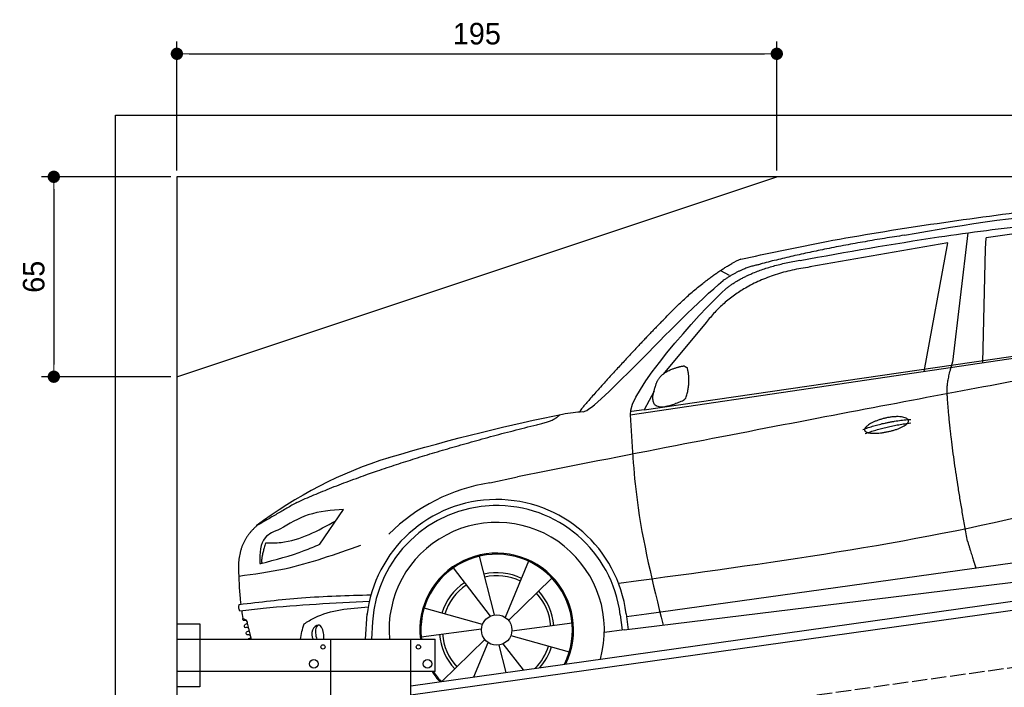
# Model space of a CAD drawing. Extents: x 13 to 6414, y -50 to 5801.
# Tile 4 of 6: x 13 to 3214, y 3630 to 5801. Entities that reach past the tile are written whole.
import ezdxf

# ---------------------------------------------------------------- set-up
doc = ezdxf.new("R2010")
doc.units = 0
doc.header["$LTSCALE"] = 10
doc.header["$MEASUREMENT"] = 0
doc.linetypes.add('GEN3', pattern=[6.25, 5, -1.25])
doc.layers.get('0').update_dxf_attribs({"linetype": 'CONTINUOUS'})
doc.layers.get('DEFPOINTS').update_dxf_attribs({"linetype": 'CONTINUOUS'})
doc.layers.add('3', color=6, linetype='GEN3')
doc.layers.add('CAR', color=1, linetype='CONTINUOUS')
doc.layers.add('AM_0', color=7, linetype='CONTINUOUS', lineweight=30)
doc.layers.add('AM_5', color=3, linetype='CONTINUOUS', lineweight=15)
doc.dimstyles.new('KLAUS_DXF', dxfattribs={"dimscale": 20, "dimtxt": 3.5, "dimasz": 2, "dimexe": 2, "dimexo": 1, "dimgap": 1.5, "dimtad": 1, "dimlfac": 0.1, "dimdsep": 46, "dimtxsty": 'STANDARD', "dimblk": 'DOT', "dimcen": 2, "dimclrd": 256, "dimclre": 256, "dimclrt": 2, "dimadec": 0, "dimazin": 0, "dimtfac": 1, "dimtmove": 2, "dimatfit": 3, "dimfxl": 1, "dimtolj": 1, "dimarcsym": 0})

# ---------------------------------------------------------------- blocks, each defined once
blk = doc.blocks.new('_DOT')
at = {"color": 0, "linetype": 'ByBlock'}
blk.add_line((-0.5, 0), (-1, 0), dxfattribs=at)
at = {"color": 0, "linetype": 'ByBlock', "const_width": 0.5}
blk.add_lwpolyline([(-0.25, 0, 1), (0.25, 0, 1)], format="xyb", close=True, dxfattribs=at)
blk = doc.blocks.new('*D5')
at = {"layer": 'AM_5', "lineweight": -2, "transparency": 16777216}
for p, q in [((524.1, 5310), (524.1, 5730)), ((2474.1, 5310), (2474.1, 5730)), ((564.1, 5690), (2434.1, 5690))]:
    blk.add_line(p, q, dxfattribs=at)
at = {"layer": 'DEFPOINTS', "color": 0, "transparency": 16777216}
for p in [(2474.1, 5690), (524.1, 5290), (2474.1, 5290)]:
    blk.add_point(p, dxfattribs=at)
at = {"layer": 'AM_5', "lineweight": -2, "transparency": 16777216, "xscale": 40, "yscale": 40, "zscale": 40, "rotation": 180}
blk.add_blockref('_DOT', (524.1, 5690), dxfattribs=at)
at = {"layer": 'AM_5', "lineweight": -2, "transparency": 16777216, "xscale": 40, "yscale": 40, "zscale": 40}
blk.add_blockref('_DOT', (2474.1, 5690), dxfattribs=at)
at = {"layer": 'AM_5', "color": 2, "transparency": 16777216, "insert": (1499.1, 5755), "char_height": 70, "attachment_point": 5}
blk.add_mtext('\\A1;195', dxfattribs=at)
blk = doc.blocks.new('*D7')
at = {"layer": 'AM_5', "lineweight": -2, "transparency": 16777216}
for p, q in [((504.1, 5290), (84.1, 5290)), ((124.1, 5250), (124.1, 4680)), ((504.1, 4640), (84.1, 4640))]:
    blk.add_line(p, q, dxfattribs=at)
at = {"layer": 'DEFPOINTS', "color": 0, "transparency": 16777216}
for p in [(524.1, 5290), (124.1, 4640), (524.1, 4640)]:
    blk.add_point(p, dxfattribs=at)
at = {"layer": 'AM_5', "lineweight": -2, "transparency": 16777216, "xscale": 40, "yscale": 40, "zscale": 40}
for p, rotation in [((124.1, 5290), 90), ((124.1, 4640), 270)]:
    blk.add_blockref('_DOT', p, dxfattribs=dict(at, rotation=rotation))
at = {"layer": 'AM_5', "color": 2, "transparency": 16777216, "insert": (59.1, 4965), "char_height": 70, "attachment_point": 5, "rotation": 90}
blk.add_mtext('\\A1;65', dxfattribs=at)
blk = doc.blocks.new('car_150_')
at = {"layer": 'CAR'}
for p, q in [((6796.4, 5203.8), (6750.1, 4783)), ((6853.7, 5152.6), (6855.4, 5188)), ((6731.9, 5170.4), (6283.3, 5089.2)), ((6657.9, 4752.4), (6731.9, 5170.4)), ((6848, 4782.8), (6853.7, 5152.6)), ((5993.7, 5075.5), (6021.3, 5060)), ((5703.5, 4603.8), (7806, 4931.3)), ((5748.6, 4619.9), (7887.1, 4949.3)), ((5948.1, 4905.6), (5809.7, 4736.5)), ((5780.5, 4681.2), (5748.6, 4619.9)), ((5748.6, 4619.9), (5707.7, 4614.5)), ((5249.2, 4379.1), (5338.8, 4399.4)), ((4697.5, 4174.8), (4774.2, 4288.5)), ((7646, 4233.7), (5761.2, 3956.2)), ((5689.3, 3904.2), (7721.3, 4169.7)), ((5267.2, 3949.5), (5216.9, 4139.6)), ((5131.5, 4101.3), (5253.2, 3945.1)), ((5377, 4125.1), (5302.6, 3941.6)), ((5313.4, 3931.7), (5452.9, 4070.3)), ((5734.4, 4063.7), (5670.2, 4054.4)), ((5228.7, 3918.3), (5038.9, 3969.8)), ((4848.5, 3866.9), (4853.3, 3950.1)), ((5676.1, 3953), (5682.6, 3903)), ((5695.3, 3956.7), (5702.3, 3904.6)), ((5761.2, 3956.2), (5696.7, 3946.7)), ((4463, 3925.5), (4449.3, 3931.7)), ((4478.1, 3864), (4463, 3925.5)), ((4871, 3924.2), (4867.7, 3867.1)), ((5520.5, 3924.4), (5324.3, 3897.1)), ((5029.4, 3876.7), (5225.5, 3904)), ((5321.2, 3882.8), (5511, 3831.3)), ((5689.3, 3904.2), (5624.9, 3894.7)), ((5693.6, 3903), (5693.4, 3904.4)), ((5236.4, 3869.4), (5098.3, 3732.1)), ((5201.8, 3747.5), (5247.2, 3859.5)), ((5282.7, 3851.6), (5306.1, 3763)), ((5362.6, 3771.4), (5296.6, 3856))]:
    blk.add_line(p, q, dxfattribs=at)
blk.add_circle((5274.9, 3900.5), 49.6, dxfattribs=at)
for centre, radius, start, end in [((6122, 4949.8), 174.5, 111.2882, 121.9546), ((5356.2, 3104.6), 1422.1, 107.8766, 127.519), ((5347.7, 3787.7), 599.5, 99.4563, 135.2463), ((5274.9, 3900.5), 424.2, 7.6054, 174.1435), ((5274.9, 3900.5), 404.6, 7.4461, 176.652), ((5274.9, 3900.5), 350, 344.7595, 185.4081), ((5274.9, 3900.5), 250, 334.2204, 187.3999), ((5274.9, 3900.5), 246.4, 333.6424, 187.5031), ((5274.9, 3900.5), 186.2, 64.7762, 103.2667), ((5274.9, 3900.5), 176.5, 64.6018, 103.1816), ((5274.9, 3900.5), 186.2, 124.7762, 163.2667), ((5274.9, 3900.5), 176.5, 124.6018, 163.1816), ((5274.9, 3900.5), 176.5, 4.6018, 43.1816), ((5274.9, 3900.5), 186.2, 4.7762, 43.2667), ((5274.9, 3900.5), 186.2, 184.7762, 223.2667), ((5274.9, 3900.5), 176.5, 184.6018, 223.1816), ((5274.9, 3900.5), 176.5, 315.6124, 343.1816), ((5274.9, 3900.5), 186.2, 319.3932, 343.2667), ((5274.9, 3900.5), 250, 213.2019, 222.6786), ((5274.9, 3900.5), 246.4, 213.7482, 223.2566)]:
    blk.add_arc(centre, radius, start, end, dxfattribs=at)
for centre, major_axis, ratio, start_param, end_param in [((4699.7, 3882.5), (4.4, -29.4), 0.870747, 3.078863, 5.190641), ((4699.8, 3882.5), (-4.4, 29.6), 0.439627, 4.05108, 8.39242), ((4699.7, 3882.6), (4.4, -29.5), 0.784824, 3.019947, 3.143719)]:
    blk.add_ellipse(centre, major_axis=major_axis, ratio=ratio, start_param=start_param, end_param=end_param, dxfattribs=at)
for points, degree, knots in [([(6058.7, 5112.4), (6144.2, 5131.5), (6453.2, 5200.5), (6766.8, 5245), (6993.6, 5277.2)], 3, [0, 0, 0, 0, 262.813629, 949.636575, 949.636575, 949.636575, 949.636575]), ([(6590.3, 5194.3), (6790.1, 5231.4), (7055.2, 5280.6), (7323.2, 5267.8), (7389.2, 5264.7)], 3, [0, 0, 0, 0, 605.994997, 803.781644, 803.781644, 803.781644, 803.781644]), ([(6252.1, 5110.1), (6401.8, 5138.2), (6653.7, 5185.6), (6907.8, 5219.4), (7011, 5233.1)], 3, [0, 0, 0, 0, 456.745059, 768.877533, 768.877533, 768.877533, 768.877533]), ([(7280.4, 5213.4), (7220.4, 5216.3), (7078, 5223.2), (6937, 5200.9), (6855.4, 5188)], 3, [0, 0, 0, 0, 179.578451, 426.729981, 426.729981, 426.729981, 426.729981]), ([(5483, 4604.3), (5494.7, 4606.5), (5516.1, 4610.4), (5537.7, 4612.2), (5547.5, 4613)], 3, [0, 0, 0, 0, 35.619977, 65.088393, 65.088393, 65.088393, 65.088393]), ([(5703.5, 4603.8), (5709.3, 4511.2), (5723.7, 4280), (5781.3, 4055.4), (5815.9, 3920.7)], 3, [0, 0, 0, 0, 277.59112, 693.570767, 693.570767, 693.570767, 693.570767]), ([(6465.7, 4559.3), (6463.6, 4567.3), (6482, 4586.6), (6560.8, 4618.6), (6657.6, 4599.5), (6576.9, 4555.6), (6492.9, 4543.8), (6467.7, 4551.3), (6465.7, 4559.3)], 5, [0, 0, 0, 0, 0, 0, 0.300106, 0.500106, 0.700106, 1, 1, 1, 1, 1, 1]), ([(7654.8, 4478.5), (7470.6, 4420.5), (6844.5, 4223.3), (6193.7, 4129.8), (5734.4, 4063.7)], 3, [0, 0, 0, 0, 579.00444, 1967.110779, 1967.110779, 1967.110779, 1967.110779]), ([(4774.2, 4288.5), (4734.9, 4285.3), (4660.9, 4279.4), (4597.6, 4240.9), (4567.9, 4222.9)], 3, [0, 0, 0, 0, 116.380747, 219.102854, 219.102854, 219.102854, 219.102854]), ([(4521.8, 4177.7), (4538.5, 4177.9), (4619.5, 4178.7), (4691.9, 4219.3), (4749.3, 4251.6)], 3, [0, 0, 0, 0, 49.860743, 241.440865, 241.440865, 241.440865, 241.440865]), ([(4567.9, 4222.9), (4549.3, 4215.3), (4503.1, 4196.4), (4503, 4144.5), (4502.9, 4113.4)], 3, [0, 0, 0, 0, 55.914644, 138.985336, 138.985336, 138.985336, 138.985336]), ([(4435.2, 4069.4), (4484.9, 4076.4), (4620.6, 4095.5), (4749.3, 4143.2), (4831, 4173.4)], 3, [0, 0, 0, 0, 150.106975, 410.193991, 410.193991, 410.193991, 410.193991]), ([(4506.8, 4110.9), (4554.4, 4123.4), (4619.5, 4140.5), (4680.9, 4167.5), (4697.5, 4174.8)], 3, [0, 0, 0, 0, 147.159719, 201.348086, 201.348086, 201.348086, 201.348086]), ([(4502.9, 4113.4), (4502.8, 4112.3), (4502.6, 4109.8), (4505.2, 4110.5), (4506.8, 4110.9)], 3, [0, 0, 0, 0, 2.598862, 6.284951, 6.284951, 6.284951, 6.284951]), ([(4434.3, 4093), (4435.5, 4060.6), (4436.9, 4022.1), (4441.6, 3983.8), (4442.4, 3977.7)], 3, [0, 0, 0, 0, 97.108013, 115.616313, 115.616313, 115.616313, 115.616313]), ([(4437.7, 3977.1), (4505, 3985.7), (4647.1, 4004), (4790.2, 4009.1), (4865.6, 4011.8)], 3, [0, 0, 0, 0, 203.297538, 429.475842, 429.475842, 429.475842, 429.475842]), ([(4439.9, 3955.5), (4438, 3959.3), (4434.5, 3966.3), (4436.7, 3973.7), (4437.7, 3977.1)], 3, [0, 0, 0, 0, 12.224254, 22.465372, 22.465372, 22.465372, 22.465372]), ([(4860.2, 3989.6), (4745.2, 3983.2), (4604.7, 3975.4), (4465.2, 3958.6), (4439.9, 3955.5)], 3, [0, 0, 0, 0, 345.382791, 421.716813, 421.716813, 421.716813, 421.716813]), ([(4648.5, 3915.5), (4659.8, 3922.6), (4721.6, 3961.3), (4796, 3967.3), (4856.8, 3972.2)], 3, [0, 0, 0, 0, 39.727462, 217.617343, 217.617343, 217.617343, 217.617343]), ([(4452, 3925), (4451.6, 3925.3), (4449.8, 3926.3), (4449.6, 3929.2), (4449.4, 3931.1), (4449.3, 3931.7)], 3, [0, 0, 0, 0, 1.427923, 5.828292, 7.478143, 7.478143, 7.478143, 7.478143]), ([(4455.1, 3908.2), (4455.8, 3910.1), (4457.4, 3914.2), (4466.6, 3914.3), (4462.3, 3926.1), (4455.8, 3925.4), (4452, 3925)], 3, [0, 0, 0, 0, 5.656821, 12.3267, 20.012637, 30.346325, 30.346325, 30.346325, 30.346325]), ([(4457.8, 3901.6), (4457.4, 3901.8), (4455.6, 3902.8), (4455.4, 3905.7), (4455.1, 3907.7), (4455.1, 3908.2)], 3, [0, 0, 0, 0, 1.427923, 5.828292, 7.478143, 7.478143, 7.478143, 7.478143]), ([(4461, 3884.9), (4461.7, 3886.7), (4463.2, 3890.7), (4472.4, 3890.8), (4468.1, 3902.7), (4461.5, 3902), (4457.8, 3901.6)], 3, [0, 0, 0, 0, 5.495934, 12.165813, 19.85175, 30.185438, 30.185438, 30.185438, 30.185438]), ([(4463.7, 3878.2), (4463.2, 3878.5), (4461.5, 3879.5), (4461.3, 3882.4), (4461, 3884.3), (4461, 3884.9)], 3, [0, 0, 0, 0, 1.427923, 5.828292, 7.478143, 7.478143, 7.478143, 7.478143]), ([(4467.9, 3864), (4468.3, 3864.8), (4470.3, 3867.4), (4478.3, 3867.4), (4474, 3879.3), (4467.4, 3878.6), (4463.7, 3878.2)], 3, [2.682731, 2.682731, 2.682731, 2.682731, 5.656821, 12.3267, 20.012637, 30.346325, 30.346325, 30.346325, 30.346325])]:
    blk.add_open_spline(points, degree=degree, knots=knots, dxfattribs=at)
for points, degree in [([(6590.3, 5194.3), (6342.2, 5155.3), (6121.6, 5097.1)], 2), ([(5803.2, 4907.4), (5922.7, 5036.5), (6029.7, 5097.9)], 2), ([(6284.4, 5088.8), (6061.8, 5056.7), (5948.1, 4905.6)], 2), ([(6123.2, 5096.2), (6065.8, 5086.5), (6002.6, 5043)], 2), ([(6013, 5017.6), (6096.2, 5083.6), (6251.3, 5110.3)], 2), ([(5547.5, 4613), (5577.3, 4598.4), (5843.2, 4907.6), (6002.6, 5043)], 3), ([(5703.8, 4603.3), (5695, 4674.1), (5922.8, 4934.4), (6013, 5017.6)], 3), ([(7979.4, 4899), (7725, 4888.3), (5338.8, 4399.4)], 2), ([(5803.2, 4907.4), (5732.5, 4835), (5644.3, 4736.7), (5532.9, 4612.6), (5539.4, 4612.3)], 4), ([(6732.8, 4687.3), (6731.1, 4718.4), (6750.1, 4783)], 2), ([(5785.9, 4700), (5794.1, 4735.6), (5837.6, 4753)], 2), ([(5837.6, 4753), (5865, 4763.1), (5877.9, 4763.9)], 2), ([(5877.9, 4763.9), (5884.9, 4758.8), (5887.3, 4759.1)], 2), ([(5883.9, 4659.5), (5901.1, 4713.7), (5887.3, 4759.1)], 2), ([(5871.8, 4649.8), (5747.2, 4591.7), (5785.9, 4700)], 2), ([(6803, 4201), (6743.7, 4508.9), (6732.8, 4687.3)], 2), ([(5871.8, 4649.8), (5877.4, 4652.5), (5883.9, 4659.5)], 2), ([(4919.6, 4458.1), (5131.9, 4523.6), (5319.2, 4569), (5483, 4604.3)], 3), ([(5399.6, 4569.1), (5453.7, 4579.5), (5474.4, 4601.9)], 2), ([(6460.2, 4561.7), (6532.3, 4589.4), (6615.8, 4595.9)], 2), ([(6467.2, 4548.7), (6538.3, 4574), (6615.5, 4584.7)], 2), ([(4622.5, 4310.5), (4903.3, 4440.5), (5399.6, 4569.1)], 2), ([(4622.5, 4310.5), (4492.9, 4233.7)], 1), ([(4492.9, 4233.7), (4430.6, 4178.8), (4434.3, 4093)], 2), ([(6803, 4201), (6822.6, 4138.3), (6831.4, 4112.8)], 2), ([(4521.8, 4177.7), (4507.9, 4132), (4508.6, 4113.8)], 2), ([(4508.6, 4113.8), (4511.9, 4114.1), (4510.2, 4111.7)], 2), ([(4445.5, 3956.2), (4446.7, 3948), (4448, 3939.9), (4449.3, 3931.7)], 3), ([(4637.5, 3865.3), (4639.1, 3881.6), (4643.8, 3898.6), (4648.5, 3915.5)], 3)]:
    blk.add_open_spline(points, degree=degree, dxfattribs=at)

msp = doc.modelspace()

# ---------------------------------------------------------------- linework, layer by layer
for p, q in [((324.09, 190), (324.09, 5490)), ((324.09, 5490), (6024.074, 5490)), ((5824.081, 5290), (524.081, 5290)), ((524.081, 5290), (524.081, 440)), ((524.081, 4640), (2474.081, 5290)), ((1284.081, 3635.181), (3762.92, 3983.559)), ((3770.066, 3954.269), (1284.081, 3604.886)), ((524.081, 3836.226), (599.081, 3836.226)), ((599.081, 3836.226), (599.081, 3631.226)), ((524.081, 3786.226), (1364.081, 3786.226)), ((1024.081, 2266.226), (1024.081, 3786.226)), ((1284.081, 446.226), (1284.081, 3786.226)), ((1364.081, 3681.226), (1364.081, 3786.226)), ((1364.081, 3681.226), (524.081, 3681.226)), ((599.081, 3631.226), (524.081, 3631.226))]:
    msp.add_line(p, q)
for centre, radius in [((999.081, 3761.226), 7), ((1309.081, 3761.226), 7), ((969.081, 3706.226), 14), ((1339.081, 3706.226), 14)]:
    msp.add_circle(centre, radius)
at = {"layer": '3'}
msp.add_line((747.49, 3344.675), (5754.898, 4048.42), dxfattribs=at)

# ---------------------------------------------------------------- block references
at = {"layer": 'AM_0', "rotation": 359.5505213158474}
msp.add_blockref('car_150_', (-3741.707, -42.568), dxfattribs=at)

# ---------------------------------------------------------------- dimensions: what is measured, and where the dimension line sits
at = {"layer": 'AM_5'}
dim = msp.add_linear_dim(base=(2474.081, 5690), p1=(524.081, 5290), p2=(2474.081, 5290), dimstyle='KLAUS_DXF', override={"dimtol": 0, "dimlim": 0, "dimtp": 0, "dimtm": 0, "dimtfac": 1, "dimtdec": 2, "dimtolj": 1, "dimtzin": 7}, dxfattribs=at)
dim.commit()
dim.dimension.update_dxf_attribs({"geometry": '*D5', "text_midpoint": (1499.081, 5755)})
dim = msp.add_linear_dim(base=(124.09, 4640), p1=(524.081, 5290), p2=(524.081, 4640), angle=90, dimstyle='KLAUS_DXF', override={"dimtol": 0, "dimlim": 0, "dimtp": 0, "dimtm": 0, "dimtfac": 1, "dimtdec": 2, "dimtolj": 1, "dimtzin": 7}, dxfattribs=at)
dim.commit()
dim.dimension.update_dxf_attribs({"geometry": '*D7', "text_midpoint": (59.09, 4965)})

doc.saveas('drawing.dxf')
